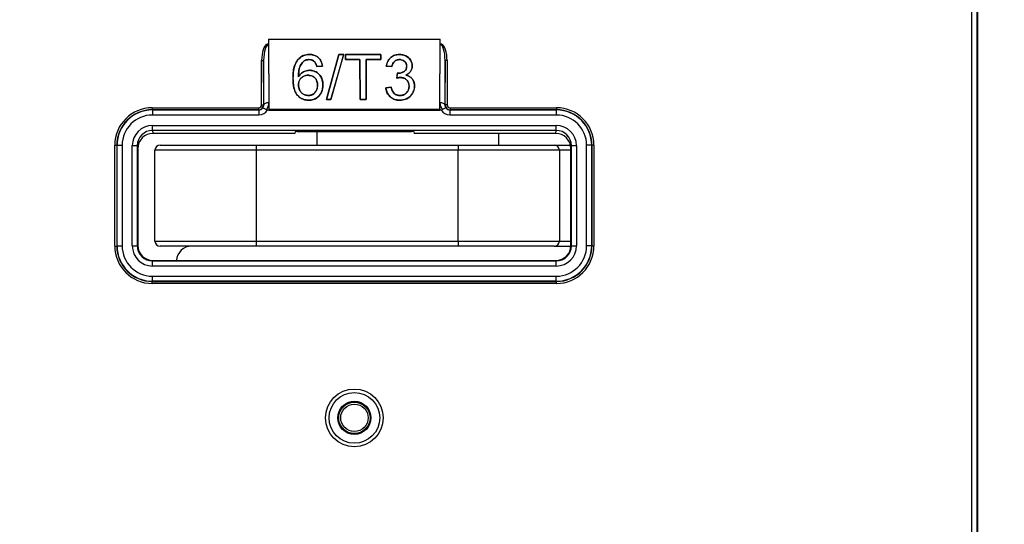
# Paper-space layout 'Sheet1' of a CAD drawing. Header units: millimetres. Extents: x 0 to 420, y 0 to 297.
# Tile 34 of 135: x 114 to 134, y 76 to 86. Entities that reach past the tile are written whole.
import ezdxf

# ---------------------------------------------------------------- set-up
doc = ezdxf.new("R2010")
doc.units = ezdxf.units.MM
doc.layers.add('SLD-0', color=179, linetype='Continuous')
doc.styles.add('SLDTEXTSTYLE1', font='TXT', dxfattribs={"width": 0.75})
doc.styles.add('SLDTEXTSTYLE3', font='TXT', dxfattribs={"width": 0.96})
doc.dimstyles.new('SLDDIMSTYLE3', dxfattribs={"dimtxt": 2.5, "dimasz": 3.302, "dimexe": 0, "dimexo": 0.0625, "dimtad": 1, "dimdec": 1, "dimlfac": 5, "dimrnd": 1e-09, "dimzin": 4, "dimdsep": 46, "dimtxsty": 'SLDTEXTSTYLE1', "dimblk1": 'NONE', "dimblk2": 'NONE', "dimsah": 1, "dimcen": 0, "dimadec": 0, "dimazin": 1, "dimtfac": 1, "dimtmove": 0, "dimatfit": 3, "dimldrblk": 'NONE', "dimfxl": 1, "dimfrac": 2, "dimtolj": 1, "dimtzin": 12, "dimarcsym": 0})
doc.dimstyles.new('SLDDIMSTYLE4', dxfattribs={"dimtxt": 2.5, "dimasz": 3.302, "dimexe": 0, "dimexo": 0.0625, "dimtad": 1, "dimdec": 1, "dimlfac": 5, "dimrnd": 1e-09, "dimzin": 12, "dimdsep": 46, "dimtxsty": 'SLDTEXTSTYLE1', "dimblk1": 'NONE', "dimblk2": 'NONE', "dimsah": 1, "dimcen": 0, "dimadec": 0, "dimazin": 3, "dimtfac": 1, "dimtmove": 0, "dimatfit": 3, "dimldrblk": 'NONE', "dimfxl": 1, "dimfrac": 2, "dimtolj": 1, "dimtzin": 12, "dimarcsym": 0})

# ---------------------------------------------------------------- blocks, each defined once
blk = doc.blocks.new('_D_22')
at = {"layer": 'SLD-0', "color": 179}
for p, q in [((177.639, 244.196), (170.681, 237.013)), ((170.681, 237.013), (163.266, 229.357)), ((168.235, 235.206), (170.681, 237.013)), ((170.681, 237.013), (168.594, 234.858)), ((170.681, 237.013), (168.953, 234.51)), ((168.235, 235.206), (168.953, 234.51)), ((163.266, 229.357), (151.443, 229.357))]:
    blk.add_line(p, q, dxfattribs=at)
at = {"layer": 'SLD-0', "color": 179, "char_height": 2.5, "attachment_point": 1, "style": 'SLDTEXTSTYLE3'}
for s, insert in [('%%c', (150.193, 232.392)), ('20.0', (155.213, 232.43))]:
    blk.add_mtext(s, dxfattribs=dict(at, insert=insert))
blk = doc.blocks.new('_None')
blk = doc.blocks.new('_D_23')
at = {"layer": 'SLD-0', "color": 179}
for p, q in [((163.999, 261.493), (154.023, 261.493)), ((172.8, 249.896), (163.999, 261.493)), ((171.384, 252.588), (170.588, 251.984)), ((171.384, 252.588), (172.8, 249.896)), ((172.8, 249.896), (170.986, 252.286)), ((172.8, 249.896), (170.588, 251.984)), ((175.52, 246.312), (172.8, 249.896))]:
    blk.add_line(p, q, dxfattribs=at)
at = {"layer": 'SLD-0', "color": 179, "char_height": 2.5, "attachment_point": 1, "style": 'SLDTEXTSTYLE3'}
for s, insert in [('%%c', (152.773, 264.528)), ('9.0', (157.794, 264.566))]:
    blk.add_mtext(s, dxfattribs=dict(at, insert=insert))
blk = doc.blocks.new('_D_24')
at = {"layer": 'SLD-0', "color": 179}
for p, q in [((241.453, 256.697), (250.709, 264.131)), ((250.709, 264.131), (262.532, 264.131)), ((241.453, 256.697), (243.478, 258.965)), ((244.105, 258.186), (243.478, 258.965)), ((241.453, 256.697), (243.792, 258.576)), ((244.105, 258.186), (241.453, 256.697)), ((236.385, 252.627), (241.453, 256.697))]:
    blk.add_line(p, q, dxfattribs=at)
at = {"layer": 'SLD-0', "color": 179, "char_height": 2.5, "attachment_point": 1, "style": 'SLDTEXTSTYLE3'}
for s, insert in [('%%c', (251.047, 267.167)), ('13.0', (256.067, 267.205))]:
    blk.add_mtext(s, dxfattribs=dict(at, insert=insert))
blk = doc.blocks.new('_D_25')
at = {"layer": 'SLD-0', "color": 179}
for p, q in [((240.691, 239.098), (237.146, 235.226)), ((237.146, 235.226), (227.951, 225.18)), ((234.752, 233.35), (237.146, 235.226)), ((237.146, 235.226), (235.121, 233.013)), ((237.146, 235.226), (235.489, 232.675)), ((234.752, 233.35), (235.489, 232.675)), ((227.951, 225.18), (216.128, 225.18))]:
    blk.add_line(p, q, dxfattribs=at)
at = {"layer": 'SLD-0', "color": 179, "char_height": 2.5, "attachment_point": 1, "style": 'SLDTEXTSTYLE3'}
for s, insert in [('%%c', (214.878, 228.215)), ('10.5', (219.898, 228.254))]:
    blk.add_mtext(s, dxfattribs=dict(at, insert=insert))
blk = doc.blocks.new('_D_28')
at = {"layer": 'SLD-0', "color": 179}
for p, q in [((173.264, 174.39), (183.569, 183.365)), ((183.569, 183.365), (193.545, 183.365)), ((173.264, 174.39), (175.198, 176.738)), ((175.855, 175.984), (175.198, 176.738)), ((173.264, 174.39), (175.526, 176.361)), ((175.855, 175.984), (173.264, 174.39)), ((169.87, 171.435), (173.264, 174.39))]:
    blk.add_line(p, q, dxfattribs=at)
at = {"layer": 'SLD-0', "color": 179, "char_height": 2.5, "attachment_point": 1, "style": 'SLDTEXTSTYLE3'}
for s, insert in [('%%c', (183.906, 186.4)), ('9.0', (188.927, 186.438))]:
    blk.add_mtext(s, dxfattribs=dict(at, insert=insert))
blk = doc.blocks.new('_D_30')
at = {"layer": 'SLD-0', "color": 179}
for p, q in [((230.033, 164.087), (234.374, 159.249)), ((236.006, 156.682), (234.374, 159.249)), ((234.374, 159.249), (236.75, 157.35)), ((234.374, 159.249), (236.378, 157.016)), ((234.374, 159.249), (244.668, 147.778)), ((236.006, 156.682), (236.75, 157.35)), ((244.668, 147.778), (256.491, 147.778))]:
    blk.add_line(p, q, dxfattribs=at)
at = {"layer": 'SLD-0', "color": 179, "char_height": 2.5, "attachment_point": 1, "style": 'SLDTEXTSTYLE3'}
for s, insert in [('%%c', (245.006, 150.813)), ('13.0', (250.026, 150.851))]:
    blk.add_mtext(s, dxfattribs=dict(at, insert=insert))
blk = doc.blocks.new('_D_31')
at = {"layer": 'SLD-0', "color": 179}
for p, q in [((224.118, 191.46), (212.295, 191.46)), ((230.761, 181.361), (224.118, 191.46)), ((229.53, 184.142), (228.695, 183.593)), ((229.53, 184.142), (230.761, 181.361)), ((230.761, 181.361), (229.113, 183.868)), ((230.761, 181.361), (228.695, 183.593)), ((233.646, 176.975), (230.761, 181.361))]:
    blk.add_line(p, q, dxfattribs=at)
at = {"layer": 'SLD-0', "color": 179, "char_height": 2.5, "attachment_point": 1, "style": 'SLDTEXTSTYLE3'}
for s, insert in [('%%c', (211.045, 194.495)), ('10.5', (216.066, 194.534))]:
    blk.add_mtext(s, dxfattribs=dict(at, insert=insert))

psp = doc.layouts.new('Sheet1')

# ---------------------------------------------------------------- linework, layer by layer
at = {"layer": 'SLD-0', "color": 179, "linetype": 'Continuous', "lineweight": 25}
for p, q in [((133.249, 48.688), (133.249, 97.652)), ((133.349, 97.652), (133.349, 48.682)), ((133.354, 97.656), (133.354, 48.656)), ((133.36, 97.656), (133.36, 58.578)), ((119.306, 85.576), (119.309, 85.576)), ((119.338, 85.576), (119.306, 85.576)), ((119.309, 85.576), (119.338, 85.576)), ((119.338, 85.672), (119.343, 84.288)), ((119.338, 85.672), (122.729, 85.672)), ((119.338, 85.672), (119.338, 85.576)), ((119.338, 85.576), (119.338, 85.568)), ((119.338, 85.576), (119.338, 85.576)), ((119.338, 85.568), (119.342, 84.414)), ((122.724, 84.288), (122.729, 85.672)), ((122.725, 84.414), (122.73, 85.568)), ((122.73, 85.576), (122.729, 85.672)), ((122.73, 85.568), (122.73, 85.576)), ((122.73, 85.576), (122.73, 85.576)), ((122.73, 85.576), (122.759, 85.576)), ((122.761, 85.576), (122.73, 85.576)), ((122.759, 85.576), (122.761, 85.576)), ((120.145, 85.369), (120.145, 85.37)), ((120.729, 85.37), (120.48, 84.476)), ((120.481, 84.476), (120.729, 85.369)), ((120.821, 85.369), (120.565, 84.476)), ((120.566, 84.476), (120.822, 85.37)), ((120.822, 85.37), (120.729, 85.37)), ((120.729, 85.369), (120.729, 85.37)), ((120.729, 85.369), (120.821, 85.369)), ((120.821, 85.369), (120.822, 85.37)), ((121.557, 85.37), (120.856, 85.37)), ((120.856, 85.37), (120.856, 85.269)), ((120.856, 85.369), (120.856, 85.37)), ((120.857, 85.269), (120.856, 85.369)), ((120.856, 85.369), (121.557, 85.369)), ((121.557, 85.269), (121.557, 85.37)), ((121.557, 85.369), (121.557, 85.37)), ((121.557, 85.369), (121.557, 85.269)), ((121.926, 85.369), (121.926, 85.37)), ((119.199, 84.376), (119.199, 85.252)), ((119.199, 85.252), (119.239, 85.252)), ((119.242, 84.372), (119.239, 85.252)), ((119.239, 85.252), (119.239, 84.376)), ((119.916, 85.267), (119.916, 85.268)), ((120.038, 85.242), (120.038, 85.242)), ((120.137, 85.269), (120.137, 85.269)), ((120.249, 85.222), (120.249, 85.222)), ((120.291, 85.131), (120.402, 85.142)), ((120.402, 85.142), (120.291, 85.131)), ((120.291, 85.131), (120.291, 85.131)), ((120.402, 85.142), (120.402, 85.142)), ((120.856, 85.269), (121.145, 85.269)), ((120.857, 85.269), (120.856, 85.269)), ((121.145, 85.269), (120.857, 85.269)), ((121.145, 85.269), (121.148, 84.476)), ((121.148, 84.476), (121.145, 85.269)), ((121.145, 85.269), (121.145, 85.269)), ((121.265, 84.476), (121.268, 85.269)), ((121.268, 85.269), (121.265, 84.476)), ((121.268, 85.269), (121.557, 85.269)), ((121.268, 85.269), (121.268, 85.269)), ((121.557, 85.269), (121.268, 85.269)), ((121.557, 85.269), (121.557, 85.269)), ((121.665, 85.142), (121.776, 85.131)), ((121.776, 85.131), (121.665, 85.142)), ((121.665, 85.142), (121.665, 85.142)), ((121.776, 85.131), (121.776, 85.131)), ((121.929, 85.269), (121.929, 85.269)), ((122.069, 85.138), (122.068, 85.138)), ((122.179, 85.142), (122.179, 85.142)), ((122.828, 85.252), (122.825, 84.372)), ((122.828, 84.376), (122.828, 85.252)), ((122.868, 85.252), (122.828, 85.252)), ((122.868, 85.252), (122.868, 84.376)), ((119.928, 84.93), (119.928, 84.931)), ((120.118, 84.959), (120.118, 84.958)), ((120.15, 85.057), (120.15, 85.057)), ((121.883, 84.999), (121.873, 84.902)), ((121.873, 84.902), (121.884, 84.998)), ((121.884, 84.998), (121.883, 84.999)), ((121.897, 84.997), (121.897, 84.998)), ((122.05, 84.963), (122.051, 84.963)), ((119.82, 84.892), (119.819, 84.892)), ((119.928, 84.77), (119.928, 84.77)), ((120.305, 84.764), (120.304, 84.764)), ((120.412, 84.767), (120.413, 84.767)), ((121.873, 84.902), (121.873, 84.902)), ((121.944, 84.914), (121.944, 84.913)), ((122.117, 84.743), (122.116, 84.743)), ((122.224, 84.742), (122.224, 84.742)), ((120.123, 84.558), (120.123, 84.559)), ((121.763, 84.721), (121.655, 84.71)), ((121.656, 84.709), (121.655, 84.71)), ((121.656, 84.709), (121.763, 84.72)), ((121.763, 84.72), (121.763, 84.721)), ((121.935, 84.558), (121.935, 84.559)), ((119.199, 84.376), (119.239, 84.376)), ((119.239, 84.376), (119.242, 84.372)), ((119.244, 84.38), (119.242, 84.372)), ((119.25, 84.388), (119.244, 84.38)), ((119.259, 84.395), (119.25, 84.388)), ((119.272, 84.402), (119.259, 84.395)), ((119.287, 84.407), (119.272, 84.402)), ((119.304, 84.411), (119.287, 84.407)), ((119.323, 84.413), (119.304, 84.411)), ((119.342, 84.414), (119.323, 84.413)), ((119.342, 84.414), (119.343, 84.271)), ((120.132, 84.465), (120.132, 84.464)), ((120.48, 84.476), (120.566, 84.476)), ((120.481, 84.476), (120.48, 84.476)), ((120.565, 84.476), (120.481, 84.476)), ((120.565, 84.476), (120.566, 84.476)), ((121.148, 84.476), (121.265, 84.476)), ((121.148, 84.476), (121.148, 84.476)), ((121.265, 84.476), (121.148, 84.476)), ((121.265, 84.476), (121.265, 84.476)), ((121.931, 84.465), (121.931, 84.464)), ((122.724, 84.271), (122.725, 84.414)), ((122.744, 84.413), (122.725, 84.414)), ((122.763, 84.411), (122.744, 84.413)), ((122.78, 84.407), (122.763, 84.411)), ((122.795, 84.402), (122.78, 84.407)), ((122.808, 84.395), (122.795, 84.402)), ((122.817, 84.388), (122.808, 84.395)), ((122.823, 84.38), (122.817, 84.388)), ((122.825, 84.372), (122.823, 84.38)), ((122.825, 84.372), (122.828, 84.376)), ((122.868, 84.376), (122.828, 84.376)), ((117.034, 84.316), (117.034, 84.276)), ((117.034, 84.316), (119.139, 84.316)), ((117.034, 84.276), (117.038, 84.272)), ((119.139, 84.276), (117.034, 84.276)), ((117.038, 84.272), (119.143, 84.272)), ((117.038, 84.272), (117.038, 84.172)), ((119.143, 84.172), (117.038, 84.172)), ((119.139, 84.316), (119.139, 84.276)), ((119.143, 84.272), (119.139, 84.276)), ((119.143, 84.272), (119.143, 84.172)), ((119.343, 84.271), (119.315, 84.271)), ((119.343, 84.288), (119.343, 84.271)), ((119.343, 84.288), (122.724, 84.288)), ((119.343, 84.271), (122.724, 84.271)), ((122.724, 84.288), (122.724, 84.271)), ((122.752, 84.271), (122.724, 84.271)), ((122.928, 84.276), (122.924, 84.272)), ((122.924, 84.272), (122.924, 84.172)), ((122.924, 84.272), (125.029, 84.272)), ((125.029, 84.172), (122.924, 84.172)), ((122.928, 84.316), (122.928, 84.276)), ((122.928, 84.316), (125.033, 84.316)), ((125.033, 84.276), (122.928, 84.276)), ((125.029, 84.272), (125.033, 84.276)), ((125.029, 84.272), (125.029, 84.172)), ((125.033, 84.316), (125.033, 84.276)), ((117.039, 83.966), (125.028, 83.966)), ((117.039, 83.866), (117.039, 83.966)), ((125.028, 83.866), (125.028, 83.966)), ((125.028, 83.866), (117.039, 83.866)), ((117.039, 83.866), (117.049, 83.808)), ((119.854, 83.808), (117.049, 83.808)), ((119.86, 83.844), (119.854, 83.808)), ((119.9, 83.847), (122.167, 83.847)), ((120.289, 83.847), (120.289, 83.575)), ((122.208, 83.844), (122.214, 83.808)), ((125.018, 83.808), (122.214, 83.808)), ((123.889, 83.575), (123.889, 83.808)), ((125.018, 83.808), (125.028, 83.866)), ((116.294, 81.576), (116.294, 83.576)), ((116.294, 83.576), (116.334, 83.576)), ((116.338, 83.572), (116.334, 83.576)), ((116.334, 83.576), (116.334, 81.576)), ((116.338, 81.581), (116.338, 83.572)), ((116.338, 83.572), (116.438, 83.572)), ((116.438, 83.572), (116.438, 81.581)), ((116.64, 81.582), (116.64, 83.565)), ((116.64, 83.565), (116.74, 83.565)), ((116.74, 83.565), (116.74, 81.582)), ((116.749, 83.508), (116.74, 83.565)), ((117.189, 83.575), (119.089, 83.575)), ((119.089, 83.575), (123.089, 83.575)), ((119.089, 83.575), (119.089, 83.475)), ((123.089, 83.575), (123.089, 83.475)), ((123.089, 83.575), (124.989, 83.575)), ((124.989, 83.575), (125.31, 83.575)), ((125.327, 83.565), (125.318, 83.508)), ((125.327, 81.582), (125.327, 83.565)), ((125.327, 83.565), (125.427, 83.565)), ((125.427, 83.565), (125.427, 81.582)), ((125.629, 81.581), (125.629, 83.572)), ((125.729, 83.572), (125.629, 83.572)), ((125.733, 83.576), (125.729, 83.572)), ((125.729, 83.572), (125.729, 81.581)), ((125.733, 81.576), (125.733, 83.576)), ((125.773, 83.576), (125.733, 83.576)), ((125.773, 83.576), (125.773, 81.576)), ((116.749, 83.508), (116.749, 81.592)), ((119.089, 83.475), (117.089, 83.475)), ((117.089, 81.675), (117.089, 83.475)), ((123.089, 83.475), (119.089, 83.475)), ((119.089, 83.475), (119.089, 81.675)), ((125.089, 83.475), (123.089, 83.475)), ((123.089, 81.675), (123.089, 83.475)), ((125.089, 83.475), (125.089, 81.675)), ((125.318, 81.592), (125.318, 83.508)), ((117.089, 81.675), (119.089, 81.675)), ((119.089, 81.675), (123.089, 81.675)), ((119.089, 81.675), (119.089, 81.575)), ((123.089, 81.675), (123.089, 81.575)), ((123.089, 81.675), (125.089, 81.675)), ((116.294, 81.576), (116.334, 81.576)), ((116.334, 81.576), (116.338, 81.581)), ((116.338, 81.581), (116.438, 81.581)), ((116.64, 81.582), (116.74, 81.582)), ((116.74, 81.582), (116.749, 81.592)), ((119.089, 81.575), (117.189, 81.575)), ((117.769, 81.575), (117.769, 81.572)), ((123.089, 81.575), (119.089, 81.575)), ((124.989, 81.575), (123.089, 81.575)), ((124.989, 81.575), (125.317, 81.575)), ((125.318, 81.592), (125.327, 81.582)), ((125.327, 81.582), (125.427, 81.582)), ((125.729, 81.581), (125.629, 81.581)), ((125.729, 81.581), (125.733, 81.576)), ((125.773, 81.576), (125.733, 81.576)), ((117.049, 81.292), (117.04, 81.282)), ((117.04, 81.182), (117.04, 81.282)), ((117.04, 81.282), (125.027, 81.282)), ((117.049, 81.292), (125.018, 81.292)), ((125.027, 81.282), (125.018, 81.292)), ((125.027, 81.182), (125.027, 81.282)), ((125.027, 81.182), (117.04, 81.182)), ((117.038, 80.881), (117.034, 80.877)), ((117.034, 80.877), (125.033, 80.877)), ((117.034, 80.837), (117.034, 80.877)), ((125.033, 80.837), (117.034, 80.837)), ((117.038, 80.981), (125.029, 80.981)), ((117.038, 80.881), (117.038, 80.981)), ((125.029, 80.881), (117.038, 80.881)), ((125.029, 80.881), (125.029, 80.981)), ((125.033, 80.877), (125.029, 80.881)), ((125.033, 80.837), (125.033, 80.877))]:
    psp.add_line(p, q, dxfattribs=at)
at = {"layer": 'SLD-0', "color": 8, "linetype": 'Continuous', "lineweight": 25}
for p, q in [((125.318, 83.475), (125.089, 83.475)), ((125.089, 81.675), (125.318, 81.675))]:
    psp.add_line(p, q, dxfattribs=at)
at = {"layer": 'SLD-0', "color": 179, "linetype": 'Continuous', "lineweight": 25}
for radius in [0.571, 0.501, 0.328, 0.311, 0.271]:
    psp.add_circle((121.034, 78.176), radius, dxfattribs=at)
for centre, radius, start, end in [((119.139, 84.376), 0.1, 270.003, 359.9974), ((122.928, 84.376), 0.1, 180.0024, 269.9974), ((117.189, 83.475), 0.1, 90.0003, 179.9999), ((124.989, 83.475), 0.1, 0.0001, 89.9998), ((117.189, 81.675), 0.1, 180.0003, 269.9997), ((124.989, 81.675), 0.1, 270.0002, 359.9997), ((117.814, 81.275), 0.3, 90, 176.8416)]:
    psp.add_arc(centre, radius, start, end, dxfattribs=at)
for centre, major_axis, ratio, start_param, end_param in [((119.339, 85.25), (0.001, -0.335), 0.417655, 3.369597, 4.702781), ((119.339, 85.25), (-0.001, 0.318), 0.313973, 6.281514, 7.844373), ((122.728, 85.25), (0.001, 0.318), 0.313973, 4.721993, 6.284861), ((122.728, 85.25), (0.001, 0.335), 0.417655, 4.721997, 6.055184), ((119.139, 84.376), (-0.0424, 0.0424), 0.999924, 2.356233, 3.926959), ((119.142, 84.372), (-0.0395, 0.093), 0.988559, 3.653893, 4.314648), ((119.142, 84.414), (-0.078, 0.185), 0.994278, 3.572292, 4.315949), ((122.925, 84.414), (0.078, 0.185), 0.994278, 1.967237, 2.710892), ((122.925, 84.372), (0.0395, 0.093), 0.988559, 1.968537, 2.629295), ((122.928, 84.376), (-0.0424, -0.0424), 0.999924, 5.497825, 7.068545), ((117.034, 83.576), (-0.523, 0.523), 0.999924, 5.497825, 7.068544), ((117.034, 83.576), (0.495, -0.495), 0.999915, 2.356233, 3.926951), ((117.038, 83.572), (0.495, -0.495), 0.999946, 2.356231, 3.926953), ((117.038, 83.572), (-0.424, 0.424), 0.999924, 5.497825, 7.068546), ((119.143, 84.372), (0.0707, -0.0707), 0.999772, 5.497816, 6.40779), ((119.143, 84.372), (-0.141, 0.141), 0.999924, 2.356228, 3.398387), ((122.924, 84.372), (-0.141, -0.141), 0.999924, 6.02639, 7.068548), ((122.924, 84.372), (0.0707, 0.0707), 0.999772, 3.01699, 3.926953), ((125.029, 83.572), (0.495, 0.495), 0.999946, 5.497825, 7.068544), ((125.029, 83.572), (0.424, 0.424), 0.999924, 5.497825, 7.068545), ((125.033, 83.576), (0.523, 0.523), 0.999924, 5.497827, 7.068546), ((125.033, 83.576), (0.495, 0.495), 0.999915, 5.497825, 7.068546), ((117.04, 83.565), (-0.066, 0.395), 0.998592, 6.11841, 7.688749), ((125.027, 83.565), (0.066, 0.395), 0.998592, 4.877625, 6.447962), ((117.04, 83.565), (-0.049, 0.297), 0.997656, 6.11841, 7.688744), ((117.049, 83.508), (-0.049, 0.296), 0.998592, 6.118409, 7.688749), ((119.9, 83.844), (0.04, 0), 0.056322, 1.569349, 3.13221), ((122.168, 83.844), (0.04, 0), 0.056322, 0.009074, 1.57225), ((125.018, 83.508), (0.049, 0.296), 0.998592, 4.877622, 6.447962), ((125.027, 83.565), (0.049, 0.297), 0.997656, 4.877626, 6.447962), ((117.034, 81.577), (-0.523, -0.523), 0.999924, 5.497825, 7.068546), ((117.034, 81.577), (0.495, 0.495), 0.999915, 2.356233, 3.926953), ((117.038, 81.581), (0.495, 0.495), 0.999946, 2.356233, 3.926953), ((117.038, 81.581), (-0.424, -0.424), 0.999924, 5.497825, 7.068548), ((117.04, 81.582), (0.283, 0.283), 0.999924, 2.356233, 3.926953), ((117.04, 81.582), (0.212, 0.212), 0.999873, 2.356228, 3.926951), ((117.049, 81.592), (0.212, 0.212), 0.999924, 2.356233, 3.926953), ((125.018, 81.592), (-0.212, 0.212), 0.999924, 2.356233, 3.926953), ((125.027, 81.582), (-0.283, 0.283), 0.999924, 2.356233, 3.926953), ((125.027, 81.582), (0.212, -0.212), 0.999873, 5.497825, 7.068545), ((125.029, 81.581), (0.495, -0.495), 0.999946, 5.497825, 7.068545), ((125.029, 81.581), (0.424, -0.424), 0.999924, 5.497827, 7.068545), ((125.033, 81.577), (0.495, -0.495), 0.999915, 5.497825, 7.068544), ((125.033, 81.577), (0.523, -0.523), 0.999924, 5.497825, 7.068545)]:
    psp.add_ellipse(centre, major_axis=major_axis, ratio=ratio, start_param=start_param, end_param=end_param, dxfattribs=at)
for points, knots in [([(119.309, 85.576), (119.315, 85.575), (119.325, 85.574), (119.334, 85.57), (119.337, 85.568), (119.338, 85.568)], [0, 0, 0, 0, 0.663881, 0.970691, 1, 1, 1, 1]), ([(122.73, 85.568), (122.73, 85.568), (122.733, 85.57), (122.742, 85.574), (122.752, 85.575), (122.759, 85.576)], [0, 0, 0, 0, 0.029299, 0.373731, 1, 1, 1, 1]), ([(120.145, 85.37), (120.104, 85.366), (120.034, 85.36), (119.958, 85.314), (119.927, 85.281), (119.916, 85.268)], [0, 0, 0, 0, 0.455326, 0.790155, 1, 1, 1, 1]), ([(119.916, 85.267), (119.944, 85.294), (119.996, 85.345), (120.084, 85.367), (120.132, 85.369), (120.145, 85.369)], [0, 0, 0, 0, 0.457201, 0.847984, 1, 1, 1, 1]), ([(120.402, 85.142), (120.394, 85.181), (120.38, 85.244), (120.319, 85.316), (120.251, 85.356), (120.19, 85.369), (120.155, 85.369), (120.145, 85.37)], [0, 0, 0, 0, 0.324901, 0.529418, 0.73476, 0.926331, 1, 1, 1, 1]), ([(120.145, 85.369), (120.18, 85.366), (120.242, 85.361), (120.316, 85.317), (120.366, 85.261), (120.392, 85.199), (120.399, 85.158), (120.402, 85.142)], [0, 0, 0, 0, 0.266382, 0.460336, 0.653858, 0.865267, 1, 1, 1, 1]), ([(121.926, 85.37), (121.895, 85.367), (121.833, 85.363), (121.757, 85.319), (121.698, 85.251), (121.674, 85.189), (121.666, 85.149), (121.665, 85.142)], [0, 0, 0, 0, 0.230261, 0.462812, 0.659699, 0.943401, 1, 1, 1, 1]), ([(121.665, 85.142), (121.677, 85.184), (121.694, 85.25), (121.762, 85.322), (121.833, 85.36), (121.891, 85.369), (121.921, 85.369), (121.926, 85.369)], [0, 0, 0, 0, 0.352283, 0.560466, 0.769431, 0.965794, 1, 1, 1, 1]), ([(122.179, 85.142), (122.177, 85.169), (122.171, 85.224), (122.124, 85.296), (122.054, 85.344), (121.986, 85.367), (121.942, 85.369), (121.926, 85.37)], [0, 0, 0, 0, 0.220488, 0.461176, 0.671149, 0.87354, 1, 1, 1, 1]), ([(121.926, 85.369), (121.955, 85.367), (122.018, 85.362), (122.1, 85.318), (122.154, 85.253), (122.177, 85.192), (122.178, 85.156), (122.179, 85.142)], [0, 0, 0, 0, 0.220677, 0.476371, 0.694005, 0.887753, 1, 1, 1, 1]), ([(119.916, 85.268), (119.894, 85.233), (119.852, 85.167), (119.824, 85.037), (119.821, 84.946), (119.819, 84.892)], [0, 0, 0, 0, 0.30225, 0.585914, 1, 1, 1, 1]), ([(119.82, 84.892), (119.821, 84.931), (119.823, 85.009), (119.841, 85.14), (119.889, 85.221), (119.916, 85.267)], [0, 0, 0, 0, 0.29915, 0.598882, 1, 1, 1, 1]), ([(119.928, 84.931), (119.93, 84.972), (119.932, 85.056), (119.964, 85.169), (120.017, 85.221), (120.038, 85.242)], [0, 0, 0, 0, 0.3678065, 0.7505198, 1, 1, 1, 1]), ([(120.038, 85.242), (120.016, 85.221), (119.972, 85.176), (119.932, 85.067), (119.93, 84.983), (119.928, 84.93)], [0, 0, 0, 0, 0.258036, 0.527097, 1, 1, 1, 1]), ([(120.038, 85.242), (120.046, 85.246), (120.062, 85.255), (120.095, 85.266), (120.121, 85.268), (120.137, 85.269)], [0, 0, 0, 0, 0.264781, 0.536854, 1, 1, 1, 1]), ([(120.137, 85.269), (120.128, 85.269), (120.109, 85.268), (120.075, 85.261), (120.052, 85.249), (120.038, 85.242)], [0, 0, 0, 0, 0.262638, 0.534147, 1, 1, 1, 1]), ([(120.137, 85.269), (120.149, 85.268), (120.176, 85.267), (120.216, 85.252), (120.238, 85.232), (120.249, 85.222)], [0, 0, 0, 0, 0.270675, 0.638584, 1, 1, 1, 1]), ([(120.249, 85.222), (120.241, 85.23), (120.222, 85.247), (120.184, 85.266), (120.153, 85.268), (120.137, 85.269)], [0, 0, 0, 0, 0.266148, 0.63906, 1, 1, 1, 1]), ([(120.249, 85.222), (120.254, 85.215), (120.266, 85.201), (120.28, 85.171), (120.287, 85.147), (120.291, 85.131)], [0, 0, 0, 0, 0.254143, 0.514938, 1, 1, 1, 1]), ([(120.291, 85.131), (120.289, 85.139), (120.285, 85.155), (120.274, 85.187), (120.259, 85.208), (120.249, 85.222)], [0, 0, 0, 0, 0.2386616, 0.4997149, 1, 1, 1, 1]), ([(121.776, 85.131), (121.783, 85.158), (121.794, 85.2), (121.836, 85.243), (121.877, 85.264), (121.91, 85.268), (121.928, 85.269), (121.929, 85.269)], [0, 0, 0, 0, 0.385973, 0.584169, 0.782601, 0.978786, 1, 1, 1, 1]), ([(121.929, 85.269), (121.907, 85.267), (121.87, 85.264), (121.826, 85.236), (121.793, 85.195), (121.781, 85.158), (121.776, 85.134), (121.776, 85.131)], [0, 0, 0, 0, 0.27204, 0.467143, 0.662146, 0.964548, 1, 1, 1, 1]), ([(122.068, 85.138), (122.067, 85.118), (122.064, 85.085), (122.037, 85.046), (121.997, 85.019), (121.95, 85.001), (121.913, 84.999), (121.897, 84.998)], [0, 0, 0, 0, 0.2585132, 0.4141749, 0.5699809, 0.826087, 1, 1, 1, 1]), ([(121.897, 84.997), (121.926, 85), (121.973, 85.006), (122.025, 85.035), (122.053, 85.066), (122.067, 85.102), (122.068, 85.126), (122.069, 85.138)], [0, 0, 0, 0, 0.331979, 0.533616, 0.689256, 0.844152, 1, 1, 1, 1]), ([(121.929, 85.269), (121.947, 85.267), (121.98, 85.265), (122.021, 85.242), (122.05, 85.211), (122.066, 85.175), (122.068, 85.149), (122.068, 85.138)], [0, 0, 0, 0, 0.243468, 0.434348, 0.624522, 0.836048, 1, 1, 1, 1]), ([(122.069, 85.138), (122.067, 85.155), (122.065, 85.185), (122.039, 85.225), (122.004, 85.254), (121.965, 85.267), (121.939, 85.269), (121.929, 85.269)], [0, 0, 0, 0, 0.240625, 0.448964, 0.657038, 0.867356, 1, 1, 1, 1]), ([(122.179, 85.142), (122.177, 85.119), (122.172, 85.074), (122.135, 85.017), (122.091, 84.982), (122.06, 84.968), (122.05, 84.963)], [0, 0, 0, 0, 0.3084766, 0.5835219, 0.8586823, 1, 1, 1, 1]), ([(122.051, 84.963), (122.08, 84.979), (122.13, 85.006), (122.17, 85.072), (122.178, 85.116), (122.179, 85.14), (122.179, 85.142)], [0, 0, 0, 0, 0.408355, 0.688054, 0.967324, 1, 1, 1, 1]), ([(120.15, 85.057), (120.121, 85.054), (120.062, 85.048), (119.981, 85.002), (119.947, 84.956), (119.928, 84.931)], [0, 0, 0, 0, 0.322955, 0.647922, 1, 1, 1, 1]), ([(119.928, 84.93), (119.939, 84.945), (119.964, 84.982), (120.022, 85.028), (120.09, 85.053), (120.134, 85.056), (120.15, 85.057)], [0, 0, 0, 0, 0.218094, 0.521823, 0.822401, 1, 1, 1, 1]), ([(120.118, 84.959), (120.097, 84.957), (120.052, 84.953), (119.996, 84.921), (119.954, 84.877), (119.931, 84.824), (119.929, 84.787), (119.928, 84.77)], [0, 0, 0, 0, 0.206547, 0.420869, 0.610626, 0.815652, 1, 1, 1, 1]), ([(119.928, 84.77), (119.93, 84.794), (119.934, 84.838), (119.968, 84.895), (120.017, 84.936), (120.071, 84.956), (120.106, 84.958), (120.118, 84.958)], [0, 0, 0, 0, 0.252844, 0.460108, 0.667097, 0.880614, 1, 1, 1, 1]), ([(120.305, 84.764), (120.302, 84.797), (120.297, 84.849), (120.256, 84.909), (120.21, 84.943), (120.161, 84.957), (120.13, 84.958), (120.118, 84.959)], [0, 0, 0, 0, 0.342616, 0.528593, 0.715098, 0.888101, 1, 1, 1, 1]), ([(120.118, 84.958), (120.145, 84.956), (120.19, 84.953), (120.243, 84.92), (120.278, 84.879), (120.301, 84.826), (120.303, 84.785), (120.304, 84.764)], [0, 0, 0, 0, 0.245691, 0.416621, 0.586871, 0.775613, 1, 1, 1, 1]), ([(120.413, 84.767), (120.408, 84.814), (120.402, 84.891), (120.337, 84.983), (120.265, 85.036), (120.197, 85.055), (120.161, 85.057), (120.15, 85.057)], [0, 0, 0, 0, 0.332056, 0.548711, 0.765684, 0.928572, 1, 1, 1, 1]), ([(120.15, 85.057), (120.178, 85.054), (120.234, 85.049), (120.312, 85.005), (120.373, 84.937), (120.408, 84.852), (120.411, 84.795), (120.412, 84.767)], [0, 0, 0, 0, 0.180345, 0.362236, 0.584393, 0.803971, 1, 1, 1, 1]), ([(121.897, 84.998), (121.896, 84.998), (121.892, 84.998), (121.887, 84.998), (121.884, 84.999), (121.883, 84.999)], [0, 0, 0, 0, 0.366603, 0.777541, 1, 1, 1, 1]), ([(121.884, 84.998), (121.884, 84.998), (121.887, 84.998), (121.892, 84.998), (121.895, 84.997), (121.897, 84.997)], [0, 0, 0, 0, 0.162873, 0.547038, 1, 1, 1, 1]), ([(122.05, 84.963), (122.071, 84.957), (122.114, 84.945), (122.168, 84.904), (122.206, 84.849), (122.222, 84.792), (122.223, 84.756), (122.224, 84.742)], [0, 0, 0, 0, 0.204928, 0.41687, 0.627954, 0.859746, 1, 1, 1, 1]), ([(122.224, 84.742), (122.221, 84.777), (122.216, 84.834), (122.17, 84.903), (122.115, 84.945), (122.071, 84.957), (122.051, 84.963)], [0, 0, 0, 0, 0.351347, 0.578362, 0.806662, 1, 1, 1, 1]), ([(119.819, 84.892), (119.821, 84.853), (119.824, 84.764), (119.85, 84.644), (119.915, 84.546), (119.996, 84.488), (120.073, 84.466), (120.118, 84.465), (120.132, 84.464)], [0, 0, 0, 0, 0.2024319, 0.4630619, 0.6252402, 0.7879202, 0.936845, 1, 1, 1, 1]), ([(120.132, 84.465), (120.097, 84.467), (120.028, 84.473), (119.942, 84.524), (119.872, 84.602), (119.827, 84.727), (119.822, 84.83), (119.82, 84.892)], [0, 0, 0, 0, 0.161878, 0.325543, 0.466942, 0.677249, 1, 1, 1, 1]), ([(119.928, 84.77), (119.931, 84.737), (119.938, 84.683), (119.978, 84.618), (120.026, 84.579), (120.077, 84.561), (120.11, 84.559), (120.123, 84.558)], [0, 0, 0, 0, 0.313613, 0.531468, 0.707046, 0.883095, 1, 1, 1, 1]), ([(120.123, 84.559), (120.101, 84.561), (120.059, 84.564), (120.006, 84.593), (119.962, 84.64), (119.933, 84.701), (119.93, 84.749), (119.928, 84.77)], [0, 0, 0, 0, 0.197527, 0.367441, 0.536833, 0.794412, 1, 1, 1, 1]), ([(120.123, 84.558), (120.144, 84.56), (120.183, 84.563), (120.233, 84.59), (120.27, 84.629), (120.3, 84.688), (120.303, 84.735), (120.305, 84.764)], [0, 0, 0, 0, 0.1909692, 0.3570065, 0.52233, 0.7105515, 1, 1, 1, 1]), ([(120.304, 84.764), (120.303, 84.733), (120.299, 84.683), (120.264, 84.62), (120.218, 84.579), (120.166, 84.561), (120.135, 84.559), (120.123, 84.559)], [0, 0, 0, 0, 0.3057094, 0.5061733, 0.707311, 0.8902213, 1, 1, 1, 1]), ([(120.132, 84.464), (120.162, 84.467), (120.223, 84.471), (120.302, 84.514), (120.365, 84.583), (120.405, 84.671), (120.41, 84.737), (120.413, 84.767)], [0, 0, 0, 0, 0.186064, 0.373553, 0.546657, 0.79544, 1, 1, 1, 1]), ([(120.412, 84.767), (120.407, 84.719), (120.397, 84.64), (120.335, 84.543), (120.258, 84.487), (120.185, 84.466), (120.144, 84.465), (120.132, 84.465)], [0, 0, 0, 0, 0.327219, 0.535856, 0.746489, 0.926261, 1, 1, 1, 1]), ([(121.944, 84.914), (121.937, 84.913), (121.923, 84.913), (121.899, 84.909), (121.883, 84.905), (121.873, 84.902)], [0, 0, 0, 0, 0.288262, 0.586566, 1, 1, 1, 1]), ([(121.873, 84.902), (121.878, 84.903), (121.89, 84.906), (121.914, 84.911), (121.932, 84.912), (121.944, 84.913)], [0, 0, 0, 0, 0.2331752, 0.5295365, 1, 1, 1, 1]), ([(121.931, 84.464), (121.97, 84.468), (122.046, 84.474), (122.135, 84.533), (122.196, 84.607), (122.221, 84.68), (122.223, 84.727), (122.224, 84.742)], [0, 0, 0, 0, 0.249722, 0.477638, 0.670914, 0.895886, 1, 1, 1, 1]), ([(122.224, 84.742), (122.22, 84.706), (122.213, 84.633), (122.148, 84.544), (122.063, 84.485), (121.986, 84.466), (121.943, 84.465), (121.931, 84.465)], [0, 0, 0, 0, 0.249549, 0.506434, 0.724593, 0.921473, 1, 1, 1, 1]), ([(122.116, 84.743), (122.114, 84.72), (122.111, 84.677), (122.079, 84.62), (122.032, 84.579), (121.98, 84.561), (121.948, 84.559), (121.935, 84.559)], [0, 0, 0, 0, 0.244957, 0.462662, 0.680984, 0.872137, 1, 1, 1, 1]), ([(121.935, 84.558), (121.956, 84.56), (121.995, 84.563), (122.046, 84.589), (122.084, 84.628), (122.112, 84.68), (122.115, 84.721), (122.117, 84.743)], [0, 0, 0, 0, 0.205696, 0.384694, 0.563344, 0.764249, 1, 1, 1, 1]), ([(122.117, 84.743), (122.115, 84.765), (122.111, 84.806), (122.078, 84.858), (122.033, 84.896), (121.984, 84.912), (121.954, 84.913), (121.944, 84.914)], [0, 0, 0, 0, 0.254013, 0.469547, 0.685203, 0.888284, 1, 1, 1, 1]), ([(121.944, 84.913), (121.964, 84.912), (122.006, 84.908), (122.057, 84.878), (122.094, 84.836), (122.113, 84.79), (122.115, 84.757), (122.116, 84.743)], [0, 0, 0, 0, 0.213235, 0.43446, 0.621457, 0.833325, 1, 1, 1, 1]), ([(121.655, 84.71), (121.662, 84.676), (121.674, 84.614), (121.732, 84.535), (121.807, 84.483), (121.879, 84.466), (121.919, 84.465), (121.931, 84.464)], [0, 0, 0, 0, 0.262338, 0.488869, 0.716111, 0.917741, 1, 1, 1, 1]), ([(121.931, 84.465), (121.898, 84.467), (121.831, 84.472), (121.749, 84.521), (121.691, 84.588), (121.664, 84.653), (121.658, 84.696), (121.656, 84.709)], [0, 0, 0, 0, 0.231888, 0.466269, 0.666425, 0.891006, 1, 1, 1, 1]), ([(121.935, 84.559), (121.913, 84.56), (121.876, 84.563), (121.83, 84.589), (121.792, 84.63), (121.774, 84.677), (121.765, 84.711), (121.763, 84.721)], [0, 0, 0, 0, 0.240051, 0.407547, 0.5746802, 0.8817389, 1, 1, 1, 1]), ([(121.763, 84.72), (121.77, 84.692), (121.782, 84.648), (121.818, 84.598), (121.858, 84.571), (121.899, 84.56), (121.925, 84.559), (121.935, 84.558)], [0, 0, 0, 0, 0.351444, 0.535156, 0.720085, 0.88587, 1, 1, 1, 1]), ([(119.222, 84.31), (119.222, 84.31), (119.223, 84.312), (119.228, 84.312), (119.242, 84.307), (119.264, 84.296), (119.281, 84.284), (119.29, 84.278)], [0, 0, 0, 0, 0.009268, 0.237289, 0.492288, 0.746127, 1, 1, 1, 1]), ([(119.29, 84.278), (119.294, 84.276), (119.302, 84.272), (119.311, 84.271), (119.315, 84.271)], [0, 0, 0, 0, 0.511929, 1, 1, 1, 1]), ([(122.752, 84.271), (122.756, 84.271), (122.766, 84.272), (122.773, 84.276), (122.777, 84.278)], [0, 0, 0, 0, 0.516764, 1, 1, 1, 1]), ([(122.845, 84.31), (122.845, 84.31), (122.844, 84.312), (122.839, 84.312), (122.825, 84.307), (122.803, 84.296), (122.786, 84.284), (122.777, 84.278)], [0, 0, 0, 0, 0.009266, 0.237285, 0.492292, 0.746129, 1, 1, 1, 1])]:
    psp.add_open_spline(points, degree=3, knots=knots, dxfattribs=at)

# ---------------------------------------------------------------- dimensions: what is measured, and where the dimension line sits
at = {"layer": 'SLD-0', "color": 179}
for p1, dimstyle, picture, middle in [((0.889, 0.948), 'SLDDIMSTYLE3', '_D_24', (257.414, 266.248)), ((0.517, 0.737), 'SLDDIMSTYLE3', '_D_23', (158.218, 263.609)), ((1.173, 1.62), 'SLDDIMSTYLE3', '_D_22', (156.561, 231.473)), ((0.745, 0.74), 'SLDDIMSTYLE4', '_D_25', (221.245, 227.297)), ((0.831303, 0.6414323), 'SLDDIMSTYLE4', '_D_31', (217.4129934, 193.5763759)), ((0.634, 0.639), 'SLDDIMSTYLE3', '_D_28', (189.351, 185.481)), ((1.067, 0.743), 'SLDDIMSTYLE3', '_D_30', (251.373, 149.894))]:
    dim = psp.add_diameter_dim_2p(p1=p1, p2=(0, 0), dimstyle=dimstyle, dxfattribs=at)
    dim.commit()
    dim.dimension.update_dxf_attribs({"geometry": picture, "text_midpoint": middle, "dimtype": 163})

doc.saveas('drawing.dxf')
